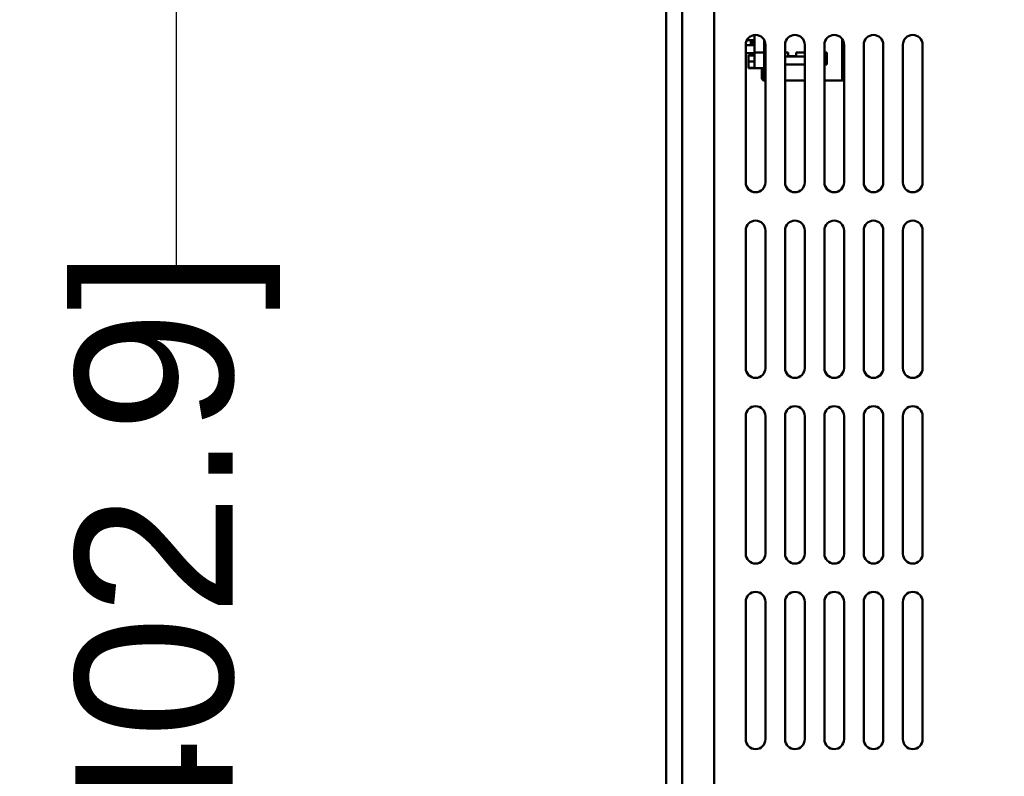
# Model space of a CAD drawing. Header units: inches. Extents: x 0.8 to 72.9, y -5.1 to 48.7.
# Tile 10 of 237: x 10.3 to 16.5, y 13.7 to 18.5. Entities that reach past the tile are written whole.
import ezdxf

# ---------------------------------------------------------------- set-up
doc = ezdxf.new("R2010")
doc.units = ezdxf.units.IN
doc.header["$MEASUREMENT"] = 0
for name, color, linetype, lineweight in [('Dimensions(ROSSANSI)', 7, 'Continuous', 25), ('Visible Edges(ROSSANSI)', 7, 'Continuous', 50), ('Visible Tangent Edges(ROSSANSI)', 7, 'Continuous', 50)]:
    doc.layers.add(name, color=color, linetype=linetype, lineweight=lineweight)
doc.styles.add('DEFAULT-ROSSANSI', font='arial.ttf')
doc.dimstyles.new('DEFAULT-ROSSANSI', dxfattribs={"dimtxt": 1, "dimasz": 0.098425, "dimexe": 0.125, "dimexo": 0.0625, "dimgap": 0.031496, "dimtad": 0, "dimtih": 1, "dimtoh": 1, "dimrnd": 1e-08, "dimzin": 0, "dimdsep": 46, "dimtxsty": 'DEFAULT-ROSSANSI', "dimcen": 0.09, "dimdle": 0.393701, "dimclrd": 7, "dimclre": 7, "dimclrt": 179, "dimadec": 0, "dimazin": 0, "dimtfac": 1, "dimtofl": 0, "dimtmove": 0, "dimatfit": 3, "dimfxl": 1, "dimtolj": 1, "dimtzin": 0, "dimlwd": 25, "dimlwe": 25, "dimarcsym": 0})

# ---------------------------------------------------------------- blocks, each defined once
blk = doc.blocks.new('*D6')
at = {"layer": 'Defpoints', "color": 0}
for p in [(14.5912, 23.6863), (11.2715, 7.8223), (16.4317, 7.8223)]:
    blk.add_point(p, dxfattribs=at)
at = {"layer": 'Dimensions(ROSSANSI)', "color": 7, "lineweight": 25}
for p, q in [((14.5287, 23.6863), (11.1465, 23.6863)), ((11.2715, 23.5879), (11.2715, 16.8785)), ((11.2715, 7.9208), (11.2715, 8.9022)), ((16.3692, 7.8223), (11.1465, 7.8223))]:
    blk.add_line(p, q, dxfattribs=at)
at = {"layer": 'Dimensions(ROSSANSI)', "color": 7}
for points in [[(11.2551, 23.5879), (11.2879, 23.5879), (11.2715, 23.6863)], [(11.2551, 7.9208), (11.2879, 7.9208), (11.2715, 7.8223)]]:
    blk.add_solid(points, dxfattribs=at)
at = {"layer": 'Dimensions(ROSSANSI)', "color": 179, "lineweight": 25, "insert": (10.6306, 8.9337), "char_height": 1, "attachment_point": 1, "rotation": 90, "style": 'DEFAULT-ROSSANSI'}
blk.add_mtext('\\A1;15.86 [402.9]', dxfattribs=at)
blk = doc.blocks.new('*D7')
at = {"layer": 'Defpoints', "color": 0}
for p in [(18.0183, 23.6826), (3.2881, 10.3653), (16.4317, 7.8223)]:
    blk.add_point(p, dxfattribs=at)
at = {"layer": 'Dimensions(ROSSANSI)', "color": 7, "lineweight": 25}
for p, q in [((17.9569, 23.6945), (6.1804, 25.9729)), ((6.2845, 25.8526), (4.9257, 18.8296)), ((3.3068, 10.4619), (4.6655, 17.4849)), ((16.3704, 7.8342), (3.1653, 10.3891))]:
    blk.add_line(p, q, dxfattribs=at)
at = {"layer": 'Dimensions(ROSSANSI)', "color": 7}
for points in [[(6.2684, 25.8557), (6.3006, 25.8494), (6.3032, 25.9492)], [(3.2907, 10.4651), (3.3229, 10.4588), (3.2881, 10.3653)]]:
    blk.add_solid(points, dxfattribs=at)
at = {"layer": 'Dimensions(ROSSANSI)', "color": 179, "lineweight": 25, "insert": (0.8389, 18.7981), "char_height": 1, "attachment_point": 1, "style": 'DEFAULT-ROSSANSI'}
blk.add_mtext('\\A1;15.87 [403.2]', dxfattribs=at)
blk = doc.blocks.new('*D12')
at = {"layer": 'Defpoints', "color": 0}
for p in [(20.3257, 29.7563), (14.3874, 23.4825), (20.8786, 23.3789), (14.3874, 8.0496)]:
    blk.add_point(p, dxfattribs=at)
at = {"layer": 'Dimensions(ROSSANSI)', "color": 7, "lineweight": 25}
for p, q in [((14.3874, 23.545), (14.3874, 30.679)), ((20.9029, 23.4365), (23.2112, 28.8877))]:
    blk.add_line(p, q, dxfattribs=at)
for start, end in [(81.16585, 89.74941), (67.30059, 75.85919)]:
    blk.add_arc((14.3874, 8.0496), 22.5044, start, end, dxfattribs=at)
at = {"layer": 'Dimensions(ROSSANSI)', "color": 7}
for points in [[(14.4858, 30.5373), (14.4859, 30.5702), (14.3874, 30.554)], [(23.0782, 28.8259), (23.0654, 28.7957), (23.1625, 28.7726)]]:
    blk.add_solid(points, dxfattribs=at)
at = {"layer": 'Dimensions(ROSSANSI)', "color": 179, "lineweight": 25, "insert": (17.875, 30.6151), "char_height": 1, "attachment_point": 1, "style": 'DEFAULT-ROSSANSI'}
blk.add_mtext('\\A1;23°', dxfattribs=at)
blk = doc.blocks.new('*D13')
at = {"layer": 'Defpoints', "color": 0}
for p in [(14.3874, 23.4825), (16.8244, 7.5198), (15.55, 3.9989), (14.3874, -5.0762)]:
    blk.add_point(p, dxfattribs=at)
at = {"layer": 'Dimensions(ROSSANSI)', "color": 7, "lineweight": 25}
for p, q in [((14.3874, 23.42), (14.3874, 3.9481)), ((16.8126, 7.4584), (16.1016, 3.7838))]:
    blk.add_line(p, q, dxfattribs=at)
for start, end in [(90, 91.37691), (79.66637, 89.38363)]:
    blk.add_arc((14.3874, -5.0762), 9.1493, start, end, dxfattribs=at)
at = {"layer": 'Dimensions(ROSSANSI)', "color": 7}
for points in [[(14.4857, 4.0561), (14.4859, 4.0889), (14.3874, 4.0731)], [(16.0316, 3.9408), (16.0256, 3.9085), (16.1253, 3.9065)]]:
    blk.add_solid(points, dxfattribs=at)
at = {"layer": 'Dimensions(ROSSANSI)', "color": 179, "lineweight": 25, "insert": (12.2684, 4.498), "char_height": 1, "attachment_point": 1, "style": 'DEFAULT-ROSSANSI'}
blk.add_mtext('\\A1;11°', dxfattribs=at)

msp = doc.modelspace()

# ---------------------------------------------------------------- linework, layer by layer
at = {"layer": 'Visible Edges(ROSSANSI)'}
for p, q in [((14.3874, 23.4825), (14.3874, 8.7091)), ((14.4893, 8.7091), (14.4893, 23.4825)), ((14.9494, 18.4194), (14.9004, 18.4194)), ((14.9254, 18.4194), (14.9254, 18.3879)), ((14.9494, 18.4109), (14.9334, 18.4109)), ((14.9334, 18.4109), (14.9334, 18.3879)), ((14.9494, 18.3409), (14.9494, 18.4523)), ((15.0114, 18.4183), (15.0114, 18.3409)), ((15.5064, 18.1629), (15.5064, 18.4265)), ((14.8931, 18.3901), (14.8931, 17.5151)), ((14.9494, 18.3879), (14.8931, 18.3879)), ((15.0181, 18.3879), (15.0114, 18.3879)), ((15.0181, 17.5151), (15.0181, 18.3901)), ((15.1431, 18.3901), (15.1431, 17.5151)), ((15.2681, 17.5151), (15.2681, 18.3901)), ((15.3931, 18.3901), (15.3931, 17.5151)), ((15.5064, 18.4034), (15.5167, 18.4034)), ((15.5181, 17.5151), (15.5181, 18.3901)), ((15.6431, 18.3901), (15.6431, 17.5151)), ((15.7681, 17.5151), (15.7681, 18.3901)), ((15.8931, 18.3901), (15.8931, 17.5151)), ((16.0181, 17.5151), (16.0181, 18.3901)), ((14.8931, 18.3379), (14.9494, 18.3379)), ((14.91, 18.3236), (14.91, 18.3226)), ((14.9494, 18.3236), (14.91, 18.3236)), ((14.91, 18.3226), (14.91, 18.2833)), ((14.9494, 18.3226), (14.91, 18.3226)), ((14.91, 18.2439), (14.91, 18.2833)), ((14.91, 18.2833), (14.9494, 18.2833)), ((14.9494, 18.2409), (14.9494, 18.3409)), ((15.0114, 18.3409), (14.9494, 18.3409)), ((15.0114, 18.3409), (15.0114, 18.2409)), ((15.0114, 18.3379), (15.0181, 18.3379)), ((15.1431, 18.3407), (15.1639, 18.3407)), ((15.2681, 18.3157), (15.1431, 18.3157)), ((15.1639, 18.3407), (15.1639, 18.3182)), ((15.1639, 18.3182), (15.2139, 18.3182)), ((15.2139, 18.3182), (15.2139, 18.3407)), ((15.2139, 18.3407), (15.2681, 18.3407)), ((15.3931, 18.3407), (15.4084, 18.3407)), ((15.3964, 18.3157), (15.3931, 18.3157)), ((15.3964, 18.2657), (15.3964, 18.3157)), ((15.4084, 18.3407), (15.4084, 18.2657)), ((15.5064, 18.3034), (15.5181, 18.3034)), ((14.9494, 18.2439), (14.91, 18.2439)), ((14.91, 18.2419), (14.91, 18.2439)), ((14.9494, 18.2419), (14.91, 18.2419)), ((15.0114, 18.2409), (14.9494, 18.2409)), ((14.9966, 18.2409), (14.9966, 18.1777)), ((15.0064, 18.1777), (15.0064, 18.2409)), ((15.0114, 18.1629), (15.0114, 18.2409)), ((15.1431, 18.2657), (15.2681, 18.2657)), ((15.3931, 18.2657), (15.3964, 18.2657)), ((15.4084, 18.2657), (15.3964, 18.2657)), ((15.5181, 18.2677), (15.5114, 18.2677)), ((15.5114, 18.2677), (15.5114, 18.1777)), ((15.0181, 18.1629), (15.0114, 18.1629)), ((15.1431, 18.1629), (15.2681, 18.1629)), ((15.3931, 18.1629), (15.5064, 18.1629)), ((14.8931, 17.2101), (14.8931, 16.3351)), ((15.0181, 16.3351), (15.0181, 17.2101)), ((15.1431, 17.2101), (15.1431, 16.3351)), ((15.2681, 16.3351), (15.2681, 17.2101)), ((15.3931, 17.2101), (15.3931, 16.3351)), ((15.5181, 16.3351), (15.5181, 17.2101)), ((15.6431, 17.2101), (15.6431, 16.3351)), ((15.7681, 16.3351), (15.7681, 17.2101)), ((15.8931, 17.2101), (15.8931, 16.3351)), ((16.0181, 16.3351), (16.0181, 17.2101)), ((14.8931, 16.0301), (14.8931, 15.1551)), ((15.0181, 15.1551), (15.0181, 16.0301)), ((15.1431, 16.0301), (15.1431, 15.1551)), ((15.2681, 15.1551), (15.2681, 16.0301)), ((15.3931, 16.0301), (15.3931, 15.1551)), ((15.5181, 15.1551), (15.5181, 16.0301)), ((15.6431, 16.0301), (15.6431, 15.1551)), ((15.7681, 15.1551), (15.7681, 16.0301)), ((15.8931, 16.0301), (15.8931, 15.1551)), ((16.0181, 15.1551), (16.0181, 16.0301)), ((14.8931, 14.8501), (14.8931, 13.9751)), ((15.0181, 13.9751), (15.0181, 14.8501)), ((15.1431, 14.8501), (15.1431, 13.9751)), ((15.2681, 13.9751), (15.2681, 14.8501)), ((15.3931, 14.8501), (15.3931, 13.9751)), ((15.5181, 13.9751), (15.5181, 14.8501)), ((15.6431, 14.8501), (15.6431, 13.9751)), ((15.7681, 13.9751), (15.7681, 14.8501)), ((15.8931, 14.8501), (15.8931, 13.9751)), ((16.0181, 13.9751), (16.0181, 14.8501))]:
    msp.add_line(p, q, dxfattribs=at)
for centre, radius, start, end in [((14.9556, 18.3901), 0.0625, 0, 180), ((15.2056, 18.3901), 0.0625, 0, 180), ((15.4556, 18.3901), 0.0625, 0, 180), ((15.7056, 18.3901), 0.0625, 0, 180), ((15.9556, 18.3901), 0.0625, 0, 180), ((15.0114, 18.1777), 0.0148, 180, 270), ((15.0114, 18.1777), 0.005, 180, 270), ((15.5064, 18.1777), 0.005, 270, 0), ((15.5064, 18.1777), 0.0148, 270, 322.23605), ((14.9556, 17.5151), 0.0625, 180, 0), ((15.2056, 17.5151), 0.0625, 180, 0), ((15.4556, 17.5151), 0.0625, 180, 0), ((15.7056, 17.5151), 0.0625, 180, 0), ((15.9556, 17.5151), 0.0625, 180, 0), ((14.9556, 17.2101), 0.0625, 0, 180), ((15.2056, 17.2101), 0.0625, 0, 180), ((15.4556, 17.2101), 0.0625, 0, 180), ((15.7056, 17.2101), 0.0625, 0, 180), ((15.9556, 17.2101), 0.0625, 0, 180), ((14.9556, 16.3351), 0.0625, 180, 0), ((15.2056, 16.3351), 0.0625, 180, 0), ((15.4556, 16.3351), 0.0625, 180, 0), ((15.7056, 16.3351), 0.0625, 180, 0), ((15.9556, 16.3351), 0.0625, 180, 0), ((14.9556, 16.0301), 0.0625, 0, 180), ((15.2056, 16.0301), 0.0625, 0, 180), ((15.4556, 16.0301), 0.0625, 0, 180), ((15.7056, 16.0301), 0.0625, 0, 180), ((15.9556, 16.0301), 0.0625, 0, 180), ((14.9556, 15.1551), 0.0625, 180, 0), ((15.2056, 15.1551), 0.0625, 180, 0), ((15.4556, 15.1551), 0.0625, 180, 0), ((15.7056, 15.1551), 0.0625, 180, 0), ((15.9556, 15.1551), 0.0625, 180, 0), ((14.9556, 14.8501), 0.0625, 0, 180), ((15.2056, 14.8501), 0.0625, 0, 180), ((15.4556, 14.8501), 0.0625, 0, 180), ((15.7056, 14.8501), 0.0625, 0, 180), ((15.9556, 14.8501), 0.0625, 0, 180), ((14.9556, 13.9751), 0.0625, 180, 0), ((15.2056, 13.9751), 0.0625, 180, 0), ((15.4556, 13.9751), 0.0625, 180, 0), ((15.7056, 13.9751), 0.0625, 180, 0), ((15.9556, 13.9751), 0.0625, 180, 0)]:
    msp.add_arc(centre, radius, start, end, dxfattribs=at)
at = {"layer": 'Visible Tangent Edges(ROSSANSI)'}
msp.add_line((14.6931, 8.7895), (14.6931, 23.3726), dxfattribs=at)

# ---------------------------------------------------------------- dimensions: what is measured, and where the dimension line sits
at = {"layer": 'Dimensions(ROSSANSI)', "color": 7, "lineweight": 25}
for base, center, p1, picture, middle in [((20.3257, 29.7563), (14.3874, 8.0496), (20.8786, 23.3789), '*D12', (18.8644, 30.1041)), ((15.55, 3.9989), (14.3874, -5.0762), (16.8244, 7.5198), '*D13', (13.2022, 3.996))]:
    dim = msp.add_angular_dim_3p(base=base, center=center, p1=p1, p2=(14.3874, 23.4825), dimstyle='DEFAULT-ROSSANSI', override={"dimadec": 0, "dimtp": 0, "dimtm": 0, "dimtdec": 0}, dxfattribs=at)
    dim.commit()
    dim.dimension.update_dxf_attribs({"geometry": picture, "text_midpoint": middle, "dimtype": 165})
for base, p1, angle, override, picture, middle in [((3.2881, 10.3653), (18.0183, 23.6826), 79.05, {"dimdec": 2, "dimtp": 0, "dimtm": 0, "dimtdec": 2, "dimatfit": 1}, '*D7', (4.7956, 18.1573)), ((11.2715, 7.8223), (14.5912, 23.6863), 90, {"dimtih": 0, "dimtoh": 0, "dimdec": 2, "dimtp": 0, "dimtm": 0, "dimtdec": 2, "dimatfit": 1}, '*D6', (11.2715, 12.8903))]:
    dim = msp.add_linear_dim(base=base, p1=p1, p2=(16.4317, 7.8223), angle=angle, dimstyle='DEFAULT-ROSSANSI', override=override, dxfattribs=at)
    dim.commit()
    dim.dimension.update_dxf_attribs({"geometry": picture, "text_midpoint": middle, "dimtype": 160})

doc.saveas('drawing.dxf')
